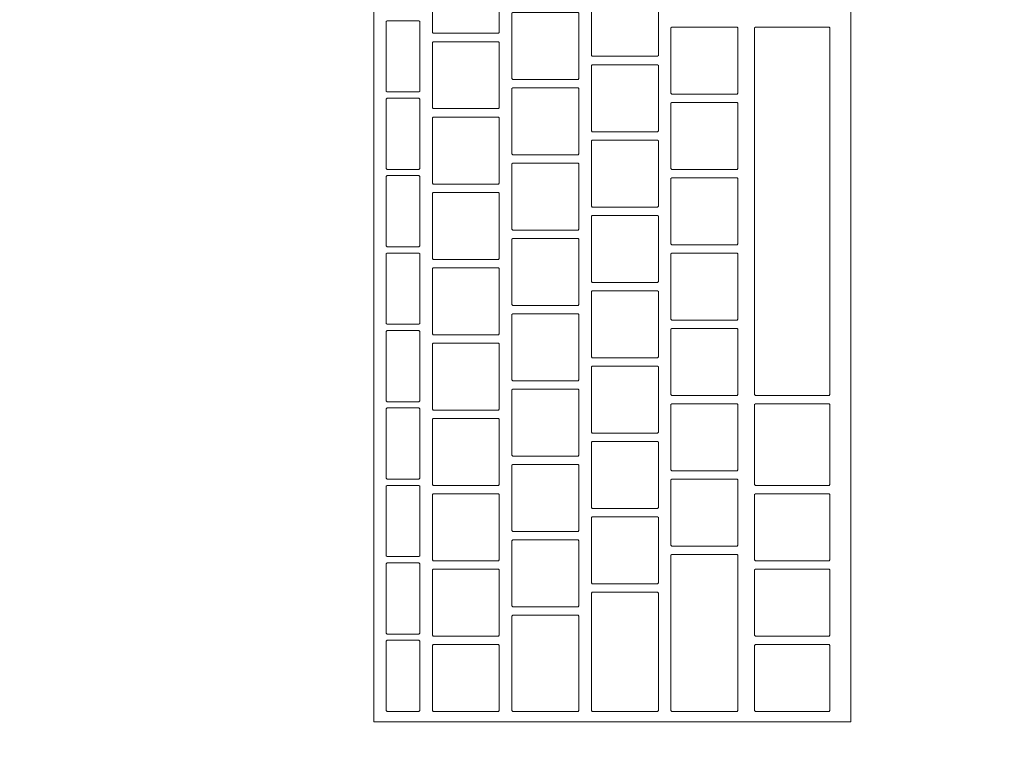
# Model space of a CAD drawing. Header units: metres. Extents: x -3.6 to 90.7, y -11.1 to 18.
# Tile 79 of 256: x 0.54 to 0.776, y 11.822 to 11.995. Entities that reach past the tile are written whole.
import ezdxf

# ---------------------------------------------------------------- set-up
doc = ezdxf.new("R2010")
doc.units = ezdxf.units.M
doc.header["$MEASUREMENT"] = 0
doc.linetypes.add('Wipeout_Contour', pattern=[1, 0, -1])
doc.layers.add('152 - Bemaßung_ Beschriftung.Ausbau', color=7, linetype='Continuous')
doc.layers.add('701 - Einrichtung.Möbel', color=7, linetype='Continuous')
doc.styles.add('ERSTELLTER_STIL_2', font='txt')
doc.dimstyles.new('ERSTELLTER_STIL__1', dxfattribs={"dimtxt": 0.1, "dimasz": 0.0532, "dimexe": 0.18, "dimexo": 0.0625, "dimgap": 0, "dimtad": 1, "dimzin": 0, "dimdsep": 46, "dimtxsty": 'ERSTELLTER_STIL_2', "dimblk": 'ARROWHEAD_2', "dimblk1": 'ARROWHEAD_2', "dimblk2": 'ARROWHEAD_2', "dimcen": 0.09, "dimse1": 1, "dimse2": 1, "dimclrd": 7, "dimclre": 7, "dimclrt": 7, "dimazin": 0, "dimtfac": 1, "dimtdec": 4, "dimtmove": 0, "dimatfit": 3, "dimfxl": 1, "dimtolj": 1, "dimtzin": 0, "dimarcsym": 0})

# ---------------------------------------------------------------- blocks, each defined once
blk = doc.blocks.new('*D359')
at = {"layer": '152 - Bemaßung_ Beschriftung.Ausbau', "color": 7, "linetype": 'Continuous', "lineweight": 5}
for p, q in [((-1.71, 13.47521), (-1.64, 13.43479)), ((-1.6225, 13.455), (-1.7275, 13.455)), ((-1.675, 8.25), (-1.675, 13.455)), ((-1.71, 8.27021), (-1.64, 8.22979)), ((-1.6225, 8.25), (-1.7275, 8.25))]:
    blk.add_line(p, q, dxfattribs=at)
at = {"layer": '152 - Bemaßung_ Beschriftung.Ausbau', "color": 7, "lineweight": 5, "insert": (-1.67559, 10.69443), "char_height": 0.1, "attachment_point": 7, "rotation": 90, "style": 'ERSTELLTER_STIL_2'}
blk.add_mtext('\\A1;{\\pql;\\fArial|b0|i0|c0|p38;5,20\\fArial|b0|i0|c0|p38;\\A1{\\H.66x;\\S5^  ;}}', dxfattribs=at)
blk = doc.blocks.new('ARROWHEAD_2')
at = {"color": 0, "linetype": 'Continuous', "lineweight": 0}
for p, q in [((-0.3781, -0.655), (0.3781, 0.655)), ((0, 0), (-1, 0))]:
    blk.add_line(p, q, dxfattribs=at)
blk = doc.blocks.new('*D370')
at = {"layer": '152 - Bemaßung_ Beschriftung.Ausbau', "color": 7, "linetype": 'Continuous', "lineweight": 5}
for p, q in [((-2.21, 13.02019), (-2.14, 12.97978)), ((-2.1225, 12.99998), (-2.2275, 12.99998)), ((-2.175, 8.49998), (-2.175, 12.99998)), ((-2.21, 8.52019), (-2.14, 8.47978)), ((-2.1225, 8.49998), (-2.2275, 8.49998))]:
    blk.add_line(p, q, dxfattribs=at)
at = {"layer": '152 - Bemaßung_ Beschriftung.Ausbau', "color": 7, "lineweight": 5, "insert": (-2.195, 10.61695), "char_height": 0.1, "attachment_point": 7, "rotation": 90, "style": 'ERSTELLTER_STIL_2'}
blk.add_mtext('\\A1;{\\pql;\\fArial|b0|i0|c0|p38;4,50}', dxfattribs=at)

msp = doc.modelspace()

# ---------------------------------------------------------------- wipeouts: each hides what was drawn before it
at = {"color": 254, "linetype": 'Wipeout_Contour', "lineweight": 0, "ltscale": 70.173552}
msp.add_wipeout([(0.235, 10.68998), (2.435, 10.68998), (2.435, 11.48998), (1.035, 11.48998), (1.035, 12.68998), (0.235, 12.68998)], dxfattribs=at).dxf.layer = '701 - Einrichtung.Möbel'

# ---------------------------------------------------------------- next in the draw order: wipeouts: each hides what was drawn before it
at = {"color": 254, "linetype": 'Wipeout_Contour', "lineweight": 0, "ltscale": 47.949653}
msp.add_wipeout([(0.73891, 11.82684), (0.73891, 12.08884), (0.62491, 12.08884), (0.62491, 11.82684)], dxfattribs=at).dxf.layer = '701 - Einrichtung.Möbel'

# ---------------------------------------------------------------- next in the draw order: linework, layer by layer
at = {"layer": '701 - Einrichtung.Möbel', "color": 7, "linetype": 'Continuous', "lineweight": 5, "flags": 128}
msp.add_lwpolyline([(0.73891, 11.82684), (0.73891, 12.08884), (0.62491, 12.08884), (0.62491, 11.82684)], close=True, dxfattribs=at)

# ---------------------------------------------------------------- next in the draw order: wipeouts: each hides what was drawn before it
at = {"color": 254, "linetype": 'Wipeout_Contour', "lineweight": 0, "ltscale": 108.214294}
msp.add_wipeout([(0.65491, 11.99934), (0.65491, 12.00714), (0.65471, 12.00734), (0.63911, 12.00734), (0.63891, 12.00714), (0.63891, 11.99154), (0.63911, 11.99134), (0.65471, 11.99134), (0.65491, 11.99154)], dxfattribs=at).dxf.layer = '701 - Einrichtung.Möbel'
at = {"color": 254, "linetype": 'Wipeout_Contour', "lineweight": 0, "ltscale": 108.182277}
msp.add_wipeout([(0.69291, 11.99384), (0.69291, 12.00164), (0.69271, 12.00184), (0.67711, 12.00184), (0.67691, 12.00164), (0.67691, 11.98604), (0.67711, 11.98584), (0.69271, 11.98584), (0.69291, 11.98604)], dxfattribs=at).dxf.layer = '701 - Einrichtung.Möbel'
at = {"color": 254, "linetype": 'Wipeout_Contour', "lineweight": 0, "ltscale": 108.124056}
msp.add_wipeout([(0.67391, 11.98834), (0.67391, 11.99614), (0.67371, 11.99634), (0.65811, 11.99634), (0.65791, 11.99614), (0.65791, 11.98054), (0.65811, 11.98034), (0.67371, 11.98034), (0.67391, 11.98054)], dxfattribs=at).dxf.layer = '701 - Einrichtung.Möbel'
at = {"color": 254, "linetype": 'Wipeout_Contour', "lineweight": 0, "ltscale": 108.085107}
msp.add_wipeout([(0.63591, 11.98584), (0.63591, 11.99414), (0.63571, 11.99434), (0.62811, 11.99434), (0.62791, 11.99414), (0.62791, 11.97754), (0.62811, 11.97734), (0.63571, 11.97734), (0.63591, 11.97754)], dxfattribs=at).dxf.layer = '701 - Einrichtung.Möbel'
at = {"color": 254, "linetype": 'Wipeout_Contour', "lineweight": 0, "ltscale": 108.110557}
msp.add_wipeout([(0.71191, 11.98484), (0.71191, 11.99264), (0.71171, 11.99284), (0.69611, 11.99284), (0.69591, 11.99264), (0.69591, 11.97704), (0.69611, 11.97684), (0.71171, 11.97684), (0.71191, 11.97704)], dxfattribs=at).dxf.layer = '701 - Einrichtung.Möbel'
at = {"color": 254, "linetype": 'Wipeout_Contour', "lineweight": 0, "ltscale": 107.797459}
msp.add_wipeout([(0.73391, 11.94884), (0.73391, 11.99264), (0.73371, 11.99284), (0.71611, 11.99284), (0.71591, 11.99264), (0.71591, 11.90504), (0.71611, 11.90484), (0.73371, 11.90484), (0.73391, 11.90504)], dxfattribs=at).dxf.layer = '701 - Einrichtung.Möbel'
at = {"color": 254, "linetype": 'Wipeout_Contour', "lineweight": 0, "ltscale": 108.052625}
msp.add_wipeout([(0.65491, 11.98134), (0.65491, 11.98914), (0.65471, 11.98934), (0.63911, 11.98934), (0.63891, 11.98914), (0.63891, 11.97354), (0.63911, 11.97334), (0.65471, 11.97334), (0.65491, 11.97354)], dxfattribs=at).dxf.layer = '701 - Einrichtung.Möbel'
at = {"color": 254, "linetype": 'Wipeout_Contour', "lineweight": 0, "ltscale": 108.020633}
msp.add_wipeout([(0.69291, 11.97584), (0.69291, 11.98364), (0.69271, 11.98384), (0.67711, 11.98384), (0.67691, 11.98364), (0.67691, 11.96804), (0.67711, 11.96784), (0.69271, 11.96784), (0.69291, 11.96804)], dxfattribs=at).dxf.layer = '701 - Einrichtung.Möbel'
at = {"color": 254, "linetype": 'Wipeout_Contour', "lineweight": 0, "ltscale": 107.9624}
msp.add_wipeout([(0.67391, 11.97034), (0.67391, 11.97814), (0.67371, 11.97834), (0.65811, 11.97834), (0.65791, 11.97814), (0.65791, 11.96254), (0.65811, 11.96234), (0.67371, 11.96234), (0.67391, 11.96254)], dxfattribs=at).dxf.layer = '701 - Einrichtung.Möbel'
at = {"color": 254, "linetype": 'Wipeout_Contour', "lineweight": 0, "ltscale": 107.918935}
msp.add_wipeout([(0.63591, 11.96734), (0.63591, 11.97564), (0.63571, 11.97584), (0.62811, 11.97584), (0.62791, 11.97564), (0.62791, 11.95904), (0.62811, 11.95884), (0.63571, 11.95884), (0.63591, 11.95904)], dxfattribs=at).dxf.layer = '701 - Einrichtung.Möbel'
at = {"color": 254, "linetype": 'Wipeout_Contour', "lineweight": 0, "ltscale": 107.948928}
msp.add_wipeout([(0.71191, 11.96684), (0.71191, 11.97464), (0.71171, 11.97484), (0.69611, 11.97484), (0.69591, 11.97464), (0.69591, 11.95904), (0.69611, 11.95884), (0.71171, 11.95884), (0.71191, 11.95904)], dxfattribs=at).dxf.layer = '701 - Einrichtung.Möbel'
at = {"color": 254, "linetype": 'Wipeout_Contour', "lineweight": 0, "ltscale": 107.890956}
msp.add_wipeout([(0.65491, 11.96334), (0.65491, 11.97114), (0.65471, 11.97134), (0.63911, 11.97134), (0.63891, 11.97114), (0.63891, 11.95554), (0.63911, 11.95534), (0.65471, 11.95534), (0.65491, 11.95554)], dxfattribs=at).dxf.layer = '701 - Einrichtung.Möbel'
at = {"color": 254, "linetype": 'Wipeout_Contour', "lineweight": 0, "ltscale": 107.858991}
msp.add_wipeout([(0.69291, 11.95784), (0.69291, 11.96564), (0.69271, 11.96584), (0.67711, 11.96584), (0.67691, 11.96564), (0.67691, 11.95004), (0.67711, 11.94984), (0.69271, 11.94984), (0.69291, 11.95004)], dxfattribs=at).dxf.layer = '701 - Einrichtung.Möbel'
at = {"color": 254, "linetype": 'Wipeout_Contour', "lineweight": 0, "ltscale": 107.800744}
msp.add_wipeout([(0.67391, 11.95234), (0.67391, 11.96014), (0.67371, 11.96034), (0.65811, 11.96034), (0.65791, 11.96014), (0.65791, 11.94454), (0.65811, 11.94434), (0.67371, 11.94434), (0.67391, 11.94454)], dxfattribs=at).dxf.layer = '701 - Einrichtung.Möbel'
at = {"color": 254, "linetype": 'Wipeout_Contour', "lineweight": 0, "ltscale": 107.752765}
msp.add_wipeout([(0.63591, 11.94884), (0.63591, 11.95714), (0.63571, 11.95734), (0.62811, 11.95734), (0.62791, 11.95714), (0.62791, 11.94054), (0.62811, 11.94034), (0.63571, 11.94034), (0.63591, 11.94054)], dxfattribs=at).dxf.layer = '701 - Einrichtung.Möbel'
at = {"color": 254, "linetype": 'Wipeout_Contour', "lineweight": 0, "ltscale": 107.7873}
msp.add_wipeout([(0.71191, 11.94884), (0.71191, 11.95664), (0.71171, 11.95684), (0.69611, 11.95684), (0.69591, 11.95664), (0.69591, 11.94104), (0.69611, 11.94084), (0.71171, 11.94084), (0.71191, 11.94104)], dxfattribs=at).dxf.layer = '701 - Einrichtung.Möbel'
at = {"color": 254, "linetype": 'Wipeout_Contour', "lineweight": 0, "ltscale": 107.729288}
msp.add_wipeout([(0.65491, 11.94534), (0.65491, 11.95314), (0.65471, 11.95334), (0.63911, 11.95334), (0.63891, 11.95314), (0.63891, 11.93754), (0.63911, 11.93734), (0.65471, 11.93734), (0.65491, 11.93754)], dxfattribs=at).dxf.layer = '701 - Einrichtung.Möbel'
at = {"color": 254, "linetype": 'Wipeout_Contour', "lineweight": 0, "ltscale": 107.69735}
msp.add_wipeout([(0.69291, 11.93984), (0.69291, 11.94764), (0.69271, 11.94784), (0.67711, 11.94784), (0.67691, 11.94764), (0.67691, 11.93204), (0.67711, 11.93184), (0.69271, 11.93184), (0.69291, 11.93204)], dxfattribs=at).dxf.layer = '701 - Einrichtung.Möbel'
at = {"color": 254, "linetype": 'Wipeout_Contour', "lineweight": 0, "ltscale": 107.63909}
msp.add_wipeout([(0.67391, 11.93434), (0.67391, 11.94214), (0.67371, 11.94234), (0.65811, 11.94234), (0.65791, 11.94214), (0.65791, 11.92654), (0.65811, 11.92634), (0.67371, 11.92634), (0.67391, 11.92654)], dxfattribs=at).dxf.layer = '701 - Einrichtung.Möbel'
at = {"color": 254, "linetype": 'Wipeout_Contour', "lineweight": 0, "ltscale": 107.586595}
msp.add_wipeout([(0.63591, 11.93034), (0.63591, 11.93864), (0.63571, 11.93884), (0.62811, 11.93884), (0.62791, 11.93864), (0.62791, 11.92204), (0.62811, 11.92184), (0.63571, 11.92184), (0.63591, 11.92204)], dxfattribs=at).dxf.layer = '701 - Einrichtung.Möbel'
at = {"color": 254, "linetype": 'Wipeout_Contour', "lineweight": 0, "ltscale": 107.625673}
msp.add_wipeout([(0.71191, 11.93084), (0.71191, 11.93864), (0.71171, 11.93884), (0.69611, 11.93884), (0.69591, 11.93864), (0.69591, 11.92304), (0.69611, 11.92284), (0.71171, 11.92284), (0.71191, 11.92304)], dxfattribs=at).dxf.layer = '701 - Einrichtung.Möbel'
at = {"color": 254, "linetype": 'Wipeout_Contour', "lineweight": 0, "ltscale": 107.567621}
msp.add_wipeout([(0.65491, 11.92734), (0.65491, 11.93514), (0.65471, 11.93534), (0.63911, 11.93534), (0.63891, 11.93514), (0.63891, 11.91954), (0.63911, 11.91934), (0.65471, 11.91934), (0.65491, 11.91954)], dxfattribs=at).dxf.layer = '701 - Einrichtung.Möbel'
at = {"color": 254, "linetype": 'Wipeout_Contour', "lineweight": 0, "ltscale": 107.53571}
msp.add_wipeout([(0.69291, 11.92184), (0.69291, 11.92964), (0.69271, 11.92984), (0.67711, 11.92984), (0.67691, 11.92964), (0.67691, 11.91404), (0.67711, 11.91384), (0.69271, 11.91384), (0.69291, 11.91404)], dxfattribs=at).dxf.layer = '701 - Einrichtung.Möbel'
at = {"color": 254, "linetype": 'Wipeout_Contour', "lineweight": 0, "ltscale": 107.477437}
msp.add_wipeout([(0.67391, 11.91634), (0.67391, 11.92414), (0.67371, 11.92434), (0.65811, 11.92434), (0.65791, 11.92414), (0.65791, 11.90854), (0.65811, 11.90834), (0.67371, 11.90834), (0.67391, 11.90854)], dxfattribs=at).dxf.layer = '701 - Einrichtung.Möbel'
at = {"color": 254, "linetype": 'Wipeout_Contour', "lineweight": 0, "ltscale": 107.420426}
msp.add_wipeout([(0.63591, 11.91184), (0.63591, 11.92014), (0.63571, 11.92034), (0.62811, 11.92034), (0.62791, 11.92014), (0.62791, 11.90354), (0.62811, 11.90334), (0.63571, 11.90334), (0.63591, 11.90354)], dxfattribs=at).dxf.layer = '701 - Einrichtung.Möbel'
at = {"color": 254, "linetype": 'Wipeout_Contour', "lineweight": 0, "ltscale": 107.464047}
msp.add_wipeout([(0.71191, 11.91284), (0.71191, 11.92064), (0.71171, 11.92084), (0.69611, 11.92084), (0.69591, 11.92064), (0.69591, 11.90504), (0.69611, 11.90484), (0.71171, 11.90484), (0.71191, 11.90504)], dxfattribs=at).dxf.layer = '701 - Einrichtung.Möbel'
at = {"color": 254, "linetype": 'Wipeout_Contour', "lineweight": 0, "ltscale": 107.405956}
msp.add_wipeout([(0.65491, 11.90934), (0.65491, 11.91714), (0.65471, 11.91734), (0.63911, 11.91734), (0.63891, 11.91714), (0.63891, 11.90154), (0.63911, 11.90134), (0.65471, 11.90134), (0.65491, 11.90154)], dxfattribs=at).dxf.layer = '701 - Einrichtung.Möbel'
at = {"color": 254, "linetype": 'Wipeout_Contour', "lineweight": 0, "ltscale": 107.374071}
msp.add_wipeout([(0.69291, 11.90384), (0.69291, 11.91164), (0.69271, 11.91184), (0.67711, 11.91184), (0.67691, 11.91164), (0.67691, 11.89604), (0.67711, 11.89584), (0.69271, 11.89584), (0.69291, 11.89604)], dxfattribs=at).dxf.layer = '701 - Einrichtung.Möbel'
at = {"color": 254, "linetype": 'Wipeout_Contour', "lineweight": 0, "ltscale": 107.315785}
msp.add_wipeout([(0.67391, 11.89834), (0.67391, 11.90614), (0.67371, 11.90634), (0.65811, 11.90634), (0.65791, 11.90614), (0.65791, 11.89054), (0.65811, 11.89034), (0.67371, 11.89034), (0.67391, 11.89054)], dxfattribs=at).dxf.layer = '701 - Einrichtung.Möbel'
at = {"color": 254, "linetype": 'Wipeout_Contour', "lineweight": 0, "ltscale": 107.254258}
msp.add_wipeout([(0.63591, 11.89334), (0.63591, 11.90164), (0.63571, 11.90184), (0.62811, 11.90184), (0.62791, 11.90164), (0.62791, 11.88504), (0.62811, 11.88484), (0.63571, 11.88484), (0.63591, 11.88504)], dxfattribs=at).dxf.layer = '701 - Einrichtung.Möbel'
at = {"color": 254, "linetype": 'Wipeout_Contour', "lineweight": 0, "ltscale": 107.302422}
msp.add_wipeout([(0.71191, 11.89484), (0.71191, 11.90264), (0.71171, 11.90284), (0.69611, 11.90284), (0.69591, 11.90264), (0.69591, 11.88704), (0.69611, 11.88684), (0.71171, 11.88684), (0.71191, 11.88704)], dxfattribs=at).dxf.layer = '701 - Einrichtung.Möbel'
at = {"color": 254, "linetype": 'Wipeout_Contour', "lineweight": 0, "ltscale": 107.297222}
msp.add_wipeout([(0.73391, 11.89309), (0.73391, 11.90264), (0.73371, 11.90284), (0.71611, 11.90284), (0.71591, 11.90264), (0.71591, 11.88354), (0.71611, 11.88334), (0.73371, 11.88334), (0.73391, 11.88354)], dxfattribs=at).dxf.layer = '701 - Einrichtung.Möbel'
at = {"color": 254, "linetype": 'Wipeout_Contour', "lineweight": 0, "ltscale": 107.244291}
msp.add_wipeout([(0.65491, 11.89134), (0.65491, 11.89914), (0.65471, 11.89934), (0.63911, 11.89934), (0.63891, 11.89914), (0.63891, 11.88354), (0.63911, 11.88334), (0.65471, 11.88334), (0.65491, 11.88354)], dxfattribs=at).dxf.layer = '701 - Einrichtung.Möbel'
at = {"color": 254, "linetype": 'Wipeout_Contour', "lineweight": 0, "ltscale": 107.212433}
msp.add_wipeout([(0.69291, 11.88584), (0.69291, 11.89364), (0.69271, 11.89384), (0.67711, 11.89384), (0.67691, 11.89364), (0.67691, 11.87804), (0.67711, 11.87784), (0.69271, 11.87784), (0.69291, 11.87804)], dxfattribs=at).dxf.layer = '701 - Einrichtung.Möbel'
at = {"color": 254, "linetype": 'Wipeout_Contour', "lineweight": 0, "ltscale": 107.154134}
msp.add_wipeout([(0.67391, 11.88034), (0.67391, 11.88814), (0.67371, 11.88834), (0.65811, 11.88834), (0.65791, 11.88814), (0.65791, 11.87254), (0.65811, 11.87234), (0.67371, 11.87234), (0.67391, 11.87254)], dxfattribs=at).dxf.layer = '701 - Einrichtung.Möbel'
at = {"color": 254, "linetype": 'Wipeout_Contour', "lineweight": 0, "ltscale": 107.140798}
msp.add_wipeout([(0.71191, 11.87684), (0.71191, 11.88464), (0.71171, 11.88484), (0.69611, 11.88484), (0.69591, 11.88464), (0.69591, 11.86904), (0.69611, 11.86884), (0.71171, 11.86884), (0.71191, 11.86904)], dxfattribs=at).dxf.layer = '701 - Einrichtung.Möbel'
at = {"color": 254, "linetype": 'Wipeout_Contour', "lineweight": 0, "ltscale": 107.088091}
msp.add_wipeout([(0.63591, 11.87484), (0.63591, 11.88314), (0.63571, 11.88334), (0.62811, 11.88334), (0.62791, 11.88314), (0.62791, 11.86654), (0.62811, 11.86634), (0.63571, 11.86634), (0.63591, 11.86654)], dxfattribs=at).dxf.layer = '701 - Einrichtung.Möbel'
at = {"color": 254, "linetype": 'Wipeout_Contour', "lineweight": 0, "ltscale": 107.082627}
msp.add_wipeout([(0.65491, 11.87334), (0.65491, 11.88114), (0.65471, 11.88134), (0.63911, 11.88134), (0.63891, 11.88114), (0.63891, 11.86554), (0.63911, 11.86534), (0.65471, 11.86534), (0.65491, 11.86554)], dxfattribs=at).dxf.layer = '701 - Einrichtung.Möbel'
at = {"color": 254, "linetype": 'Wipeout_Contour', "lineweight": 0, "ltscale": 107.119917}
msp.add_wipeout([(0.73391, 11.87334), (0.73391, 11.88114), (0.73371, 11.88134), (0.71611, 11.88134), (0.71591, 11.88114), (0.71591, 11.86554), (0.71611, 11.86534), (0.73371, 11.86534), (0.73391, 11.86554)], dxfattribs=at).dxf.layer = '701 - Einrichtung.Möbel'
at = {"color": 254, "linetype": 'Wipeout_Contour', "lineweight": 0, "ltscale": 107.050796}
msp.add_wipeout([(0.69291, 11.86784), (0.69291, 11.87564), (0.69271, 11.87584), (0.67711, 11.87584), (0.67691, 11.87564), (0.67691, 11.86004), (0.67711, 11.85984), (0.69271, 11.85984), (0.69291, 11.86004)], dxfattribs=at).dxf.layer = '701 - Einrichtung.Möbel'
at = {"color": 254, "linetype": 'Wipeout_Contour', "lineweight": 0, "ltscale": 106.992484}
msp.add_wipeout([(0.67391, 11.86234), (0.67391, 11.87014), (0.67371, 11.87034), (0.65811, 11.87034), (0.65791, 11.87014), (0.65791, 11.85454), (0.65811, 11.85434), (0.67371, 11.85434), (0.67391, 11.85454)], dxfattribs=at).dxf.layer = '701 - Einrichtung.Möbel'
at = {"color": 254, "linetype": 'Wipeout_Contour', "lineweight": 0, "ltscale": 106.88256}
msp.add_wipeout([(0.71191, 11.84809), (0.71191, 11.86664), (0.71171, 11.86684), (0.69611, 11.86684), (0.69591, 11.86664), (0.69591, 11.82954), (0.69611, 11.82934), (0.71171, 11.82934), (0.71191, 11.82954)], dxfattribs=at).dxf.layer = '701 - Einrichtung.Möbel'
at = {"color": 254, "linetype": 'Wipeout_Contour', "lineweight": 0, "ltscale": 106.921926}
msp.add_wipeout([(0.63591, 11.85634), (0.63591, 11.86464), (0.63571, 11.86484), (0.62811, 11.86484), (0.62791, 11.86464), (0.62791, 11.84804), (0.62811, 11.84784), (0.63571, 11.84784), (0.63591, 11.84804)], dxfattribs=at).dxf.layer = '701 - Einrichtung.Möbel'
at = {"color": 254, "linetype": 'Wipeout_Contour', "lineweight": 0, "ltscale": 106.920965}
msp.add_wipeout([(0.65491, 11.85534), (0.65491, 11.86314), (0.65471, 11.86334), (0.63911, 11.86334), (0.63891, 11.86314), (0.63891, 11.84754), (0.63911, 11.84734), (0.65471, 11.84734), (0.65491, 11.84754)], dxfattribs=at).dxf.layer = '701 - Einrichtung.Möbel'
at = {"color": 254, "linetype": 'Wipeout_Contour', "lineweight": 0, "ltscale": 106.958311}
msp.add_wipeout([(0.73391, 11.85534), (0.73391, 11.86314), (0.73371, 11.86334), (0.71611, 11.86334), (0.71591, 11.86314), (0.71591, 11.84754), (0.71611, 11.84734), (0.73371, 11.84734), (0.73391, 11.84754)], dxfattribs=at).dxf.layer = '701 - Einrichtung.Möbel'
at = {"color": 254, "linetype": 'Wipeout_Contour', "lineweight": 0, "ltscale": 106.832986}
msp.add_wipeout([(0.69291, 11.84359), (0.69291, 11.85764), (0.69271, 11.85784), (0.67711, 11.85784), (0.67691, 11.85764), (0.67691, 11.82954), (0.67711, 11.82934), (0.69271, 11.82934), (0.69291, 11.82954)], dxfattribs=at).dxf.layer = '701 - Einrichtung.Möbel'
at = {"color": 254, "linetype": 'Wipeout_Contour', "lineweight": 0, "ltscale": 106.799376}
msp.add_wipeout([(0.67391, 11.84084), (0.67391, 11.85214), (0.67371, 11.85234), (0.65811, 11.85234), (0.65791, 11.85214), (0.65791, 11.82954), (0.65811, 11.82934), (0.67371, 11.82934), (0.67391, 11.82954)], dxfattribs=at).dxf.layer = '701 - Einrichtung.Möbel'
at = {"color": 254, "linetype": 'Wipeout_Contour', "lineweight": 0, "ltscale": 106.755761}
msp.add_wipeout([(0.63591, 11.83784), (0.63591, 11.84614), (0.63571, 11.84634), (0.62811, 11.84634), (0.62791, 11.84614), (0.62791, 11.82954), (0.62811, 11.82934), (0.63571, 11.82934), (0.63591, 11.82954)], dxfattribs=at).dxf.layer = '701 - Einrichtung.Möbel'
at = {"color": 254, "linetype": 'Wipeout_Contour', "lineweight": 0, "ltscale": 106.759303}
msp.add_wipeout([(0.65491, 11.83734), (0.65491, 11.84514), (0.65471, 11.84534), (0.63911, 11.84534), (0.63891, 11.84514), (0.63891, 11.82954), (0.63911, 11.82934), (0.65471, 11.82934), (0.65491, 11.82954)], dxfattribs=at).dxf.layer = '701 - Einrichtung.Möbel'
at = {"color": 254, "linetype": 'Wipeout_Contour', "lineweight": 0, "ltscale": 106.796706}
msp.add_wipeout([(0.73391, 11.83734), (0.73391, 11.84514), (0.73371, 11.84534), (0.71611, 11.84534), (0.71591, 11.84514), (0.71591, 11.82954), (0.71611, 11.82934), (0.73371, 11.82934), (0.73391, 11.82954)], dxfattribs=at).dxf.layer = '701 - Einrichtung.Möbel'

# ---------------------------------------------------------------- next in the draw order: linework, layer by layer
at = {"layer": '701 - Einrichtung.Möbel', "color": 7, "linetype": 'Continuous', "lineweight": 5, "flags": 128}
for points in [[(0.65491, 11.99934), (0.65491, 12.00714), (0.65471, 12.00734), (0.63911, 12.00734), (0.63891, 12.00714), (0.63891, 11.99154), (0.63911, 11.99134), (0.65471, 11.99134), (0.65491, 11.99154)], [(0.69291, 11.99384), (0.69291, 12.00164), (0.69271, 12.00184), (0.67711, 12.00184), (0.67691, 12.00164), (0.67691, 11.98604), (0.67711, 11.98584), (0.69271, 11.98584), (0.69291, 11.98604)], [(0.67391, 11.98834), (0.67391, 11.99614), (0.67371, 11.99634), (0.65811, 11.99634), (0.65791, 11.99614), (0.65791, 11.98054), (0.65811, 11.98034), (0.67371, 11.98034), (0.67391, 11.98054)], [(0.63591, 11.98584), (0.63591, 11.99414), (0.63571, 11.99434), (0.62811, 11.99434), (0.62791, 11.99414), (0.62791, 11.97754), (0.62811, 11.97734), (0.63571, 11.97734), (0.63591, 11.97754)], [(0.71191, 11.98484), (0.71191, 11.99264), (0.71171, 11.99284), (0.69611, 11.99284), (0.69591, 11.99264), (0.69591, 11.97704), (0.69611, 11.97684), (0.71171, 11.97684), (0.71191, 11.97704)], [(0.73391, 11.94884), (0.73391, 11.99264), (0.73371, 11.99284), (0.71611, 11.99284), (0.71591, 11.99264), (0.71591, 11.90504), (0.71611, 11.90484), (0.73371, 11.90484), (0.73391, 11.90504)], [(0.65491, 11.98134), (0.65491, 11.98914), (0.65471, 11.98934), (0.63911, 11.98934), (0.63891, 11.98914), (0.63891, 11.97354), (0.63911, 11.97334), (0.65471, 11.97334), (0.65491, 11.97354)], [(0.69291, 11.97584), (0.69291, 11.98364), (0.69271, 11.98384), (0.67711, 11.98384), (0.67691, 11.98364), (0.67691, 11.96804), (0.67711, 11.96784), (0.69271, 11.96784), (0.69291, 11.96804)], [(0.67391, 11.97034), (0.67391, 11.97814), (0.67371, 11.97834), (0.65811, 11.97834), (0.65791, 11.97814), (0.65791, 11.96254), (0.65811, 11.96234), (0.67371, 11.96234), (0.67391, 11.96254)], [(0.63591, 11.96734), (0.63591, 11.97564), (0.63571, 11.97584), (0.62811, 11.97584), (0.62791, 11.97564), (0.62791, 11.95904), (0.62811, 11.95884), (0.63571, 11.95884), (0.63591, 11.95904)], [(0.71191, 11.96684), (0.71191, 11.97464), (0.71171, 11.97484), (0.69611, 11.97484), (0.69591, 11.97464), (0.69591, 11.95904), (0.69611, 11.95884), (0.71171, 11.95884), (0.71191, 11.95904)], [(0.65491, 11.96334), (0.65491, 11.97114), (0.65471, 11.97134), (0.63911, 11.97134), (0.63891, 11.97114), (0.63891, 11.95554), (0.63911, 11.95534), (0.65471, 11.95534), (0.65491, 11.95554)], [(0.69291, 11.95784), (0.69291, 11.96564), (0.69271, 11.96584), (0.67711, 11.96584), (0.67691, 11.96564), (0.67691, 11.95004), (0.67711, 11.94984), (0.69271, 11.94984), (0.69291, 11.95004)], [(0.67391, 11.95234), (0.67391, 11.96014), (0.67371, 11.96034), (0.65811, 11.96034), (0.65791, 11.96014), (0.65791, 11.94454), (0.65811, 11.94434), (0.67371, 11.94434), (0.67391, 11.94454)], [(0.63591, 11.94884), (0.63591, 11.95714), (0.63571, 11.95734), (0.62811, 11.95734), (0.62791, 11.95714), (0.62791, 11.94054), (0.62811, 11.94034), (0.63571, 11.94034), (0.63591, 11.94054)], [(0.71191, 11.94884), (0.71191, 11.95664), (0.71171, 11.95684), (0.69611, 11.95684), (0.69591, 11.95664), (0.69591, 11.94104), (0.69611, 11.94084), (0.71171, 11.94084), (0.71191, 11.94104)], [(0.65491, 11.94534), (0.65491, 11.95314), (0.65471, 11.95334), (0.63911, 11.95334), (0.63891, 11.95314), (0.63891, 11.93754), (0.63911, 11.93734), (0.65471, 11.93734), (0.65491, 11.93754)], [(0.69291, 11.93984), (0.69291, 11.94764), (0.69271, 11.94784), (0.67711, 11.94784), (0.67691, 11.94764), (0.67691, 11.93204), (0.67711, 11.93184), (0.69271, 11.93184), (0.69291, 11.93204)], [(0.67391, 11.93434), (0.67391, 11.94214), (0.67371, 11.94234), (0.65811, 11.94234), (0.65791, 11.94214), (0.65791, 11.92654), (0.65811, 11.92634), (0.67371, 11.92634), (0.67391, 11.92654)], [(0.63591, 11.93034), (0.63591, 11.93864), (0.63571, 11.93884), (0.62811, 11.93884), (0.62791, 11.93864), (0.62791, 11.92204), (0.62811, 11.92184), (0.63571, 11.92184), (0.63591, 11.92204)], [(0.71191, 11.93084), (0.71191, 11.93864), (0.71171, 11.93884), (0.69611, 11.93884), (0.69591, 11.93864), (0.69591, 11.92304), (0.69611, 11.92284), (0.71171, 11.92284), (0.71191, 11.92304)], [(0.65491, 11.92734), (0.65491, 11.93514), (0.65471, 11.93534), (0.63911, 11.93534), (0.63891, 11.93514), (0.63891, 11.91954), (0.63911, 11.91934), (0.65471, 11.91934), (0.65491, 11.91954)], [(0.69291, 11.92184), (0.69291, 11.92964), (0.69271, 11.92984), (0.67711, 11.92984), (0.67691, 11.92964), (0.67691, 11.91404), (0.67711, 11.91384), (0.69271, 11.91384), (0.69291, 11.91404)], [(0.67391, 11.91634), (0.67391, 11.92414), (0.67371, 11.92434), (0.65811, 11.92434), (0.65791, 11.92414), (0.65791, 11.90854), (0.65811, 11.90834), (0.67371, 11.90834), (0.67391, 11.90854)], [(0.63591, 11.91184), (0.63591, 11.92014), (0.63571, 11.92034), (0.62811, 11.92034), (0.62791, 11.92014), (0.62791, 11.90354), (0.62811, 11.90334), (0.63571, 11.90334), (0.63591, 11.90354)], [(0.71191, 11.91284), (0.71191, 11.92064), (0.71171, 11.92084), (0.69611, 11.92084), (0.69591, 11.92064), (0.69591, 11.90504), (0.69611, 11.90484), (0.71171, 11.90484), (0.71191, 11.90504)], [(0.65491, 11.90934), (0.65491, 11.91714), (0.65471, 11.91734), (0.63911, 11.91734), (0.63891, 11.91714), (0.63891, 11.90154), (0.63911, 11.90134), (0.65471, 11.90134), (0.65491, 11.90154)], [(0.69291, 11.90384), (0.69291, 11.91164), (0.69271, 11.91184), (0.67711, 11.91184), (0.67691, 11.91164), (0.67691, 11.89604), (0.67711, 11.89584), (0.69271, 11.89584), (0.69291, 11.89604)], [(0.67391, 11.89834), (0.67391, 11.90614), (0.67371, 11.90634), (0.65811, 11.90634), (0.65791, 11.90614), (0.65791, 11.89054), (0.65811, 11.89034), (0.67371, 11.89034), (0.67391, 11.89054)], [(0.63591, 11.89334), (0.63591, 11.90164), (0.63571, 11.90184), (0.62811, 11.90184), (0.62791, 11.90164), (0.62791, 11.88504), (0.62811, 11.88484), (0.63571, 11.88484), (0.63591, 11.88504)], [(0.71191, 11.89484), (0.71191, 11.90264), (0.71171, 11.90284), (0.69611, 11.90284), (0.69591, 11.90264), (0.69591, 11.88704), (0.69611, 11.88684), (0.71171, 11.88684), (0.71191, 11.88704)], [(0.73391, 11.89309), (0.73391, 11.90264), (0.73371, 11.90284), (0.71611, 11.90284), (0.71591, 11.90264), (0.71591, 11.88354), (0.71611, 11.88334), (0.73371, 11.88334), (0.73391, 11.88354)], [(0.65491, 11.89134), (0.65491, 11.89914), (0.65471, 11.89934), (0.63911, 11.89934), (0.63891, 11.89914), (0.63891, 11.88354), (0.63911, 11.88334), (0.65471, 11.88334), (0.65491, 11.88354)], [(0.69291, 11.88584), (0.69291, 11.89364), (0.69271, 11.89384), (0.67711, 11.89384), (0.67691, 11.89364), (0.67691, 11.87804), (0.67711, 11.87784), (0.69271, 11.87784), (0.69291, 11.87804)], [(0.67391, 11.88034), (0.67391, 11.88814), (0.67371, 11.88834), (0.65811, 11.88834), (0.65791, 11.88814), (0.65791, 11.87254), (0.65811, 11.87234), (0.67371, 11.87234), (0.67391, 11.87254)], [(0.71191, 11.87684), (0.71191, 11.88464), (0.71171, 11.88484), (0.69611, 11.88484), (0.69591, 11.88464), (0.69591, 11.86904), (0.69611, 11.86884), (0.71171, 11.86884), (0.71191, 11.86904)], [(0.63591, 11.87484), (0.63591, 11.88314), (0.63571, 11.88334), (0.62811, 11.88334), (0.62791, 11.88314), (0.62791, 11.86654), (0.62811, 11.86634), (0.63571, 11.86634), (0.63591, 11.86654)], [(0.65491, 11.87334), (0.65491, 11.88114), (0.65471, 11.88134), (0.63911, 11.88134), (0.63891, 11.88114), (0.63891, 11.86554), (0.63911, 11.86534), (0.65471, 11.86534), (0.65491, 11.86554)], [(0.73391, 11.87334), (0.73391, 11.88114), (0.73371, 11.88134), (0.71611, 11.88134), (0.71591, 11.88114), (0.71591, 11.86554), (0.71611, 11.86534), (0.73371, 11.86534), (0.73391, 11.86554)], [(0.69291, 11.86784), (0.69291, 11.87564), (0.69271, 11.87584), (0.67711, 11.87584), (0.67691, 11.87564), (0.67691, 11.86004), (0.67711, 11.85984), (0.69271, 11.85984), (0.69291, 11.86004)], [(0.67391, 11.86234), (0.67391, 11.87014), (0.67371, 11.87034), (0.65811, 11.87034), (0.65791, 11.87014), (0.65791, 11.85454), (0.65811, 11.85434), (0.67371, 11.85434), (0.67391, 11.85454)], [(0.71191, 11.84809), (0.71191, 11.86664), (0.71171, 11.86684), (0.69611, 11.86684), (0.69591, 11.86664), (0.69591, 11.82954), (0.69611, 11.82934), (0.71171, 11.82934), (0.71191, 11.82954)], [(0.63591, 11.85634), (0.63591, 11.86464), (0.63571, 11.86484), (0.62811, 11.86484), (0.62791, 11.86464), (0.62791, 11.84804), (0.62811, 11.84784), (0.63571, 11.84784), (0.63591, 11.84804)], [(0.65491, 11.85534), (0.65491, 11.86314), (0.65471, 11.86334), (0.63911, 11.86334), (0.63891, 11.86314), (0.63891, 11.84754), (0.63911, 11.84734), (0.65471, 11.84734), (0.65491, 11.84754)], [(0.73391, 11.85534), (0.73391, 11.86314), (0.73371, 11.86334), (0.71611, 11.86334), (0.71591, 11.86314), (0.71591, 11.84754), (0.71611, 11.84734), (0.73371, 11.84734), (0.73391, 11.84754)], [(0.69291, 11.84359), (0.69291, 11.85764), (0.69271, 11.85784), (0.67711, 11.85784), (0.67691, 11.85764), (0.67691, 11.82954), (0.67711, 11.82934), (0.69271, 11.82934), (0.69291, 11.82954)], [(0.67391, 11.84084), (0.67391, 11.85214), (0.67371, 11.85234), (0.65811, 11.85234), (0.65791, 11.85214), (0.65791, 11.82954), (0.65811, 11.82934), (0.67371, 11.82934), (0.67391, 11.82954)], [(0.63591, 11.83784), (0.63591, 11.84614), (0.63571, 11.84634), (0.62811, 11.84634), (0.62791, 11.84614), (0.62791, 11.82954), (0.62811, 11.82934), (0.63571, 11.82934), (0.63591, 11.82954)], [(0.65491, 11.83734), (0.65491, 11.84514), (0.65471, 11.84534), (0.63911, 11.84534), (0.63891, 11.84514), (0.63891, 11.82954), (0.63911, 11.82934), (0.65471, 11.82934), (0.65491, 11.82954)], [(0.73391, 11.83734), (0.73391, 11.84514), (0.73371, 11.84534), (0.71611, 11.84534), (0.71591, 11.84514), (0.71591, 11.82954), (0.71611, 11.82934), (0.73371, 11.82934), (0.73391, 11.82954)]]:
    msp.add_lwpolyline(points, close=True, dxfattribs=at)

# ---------------------------------------------------------------- next in the draw order: dimensions: what is measured, and where the dimension line sits
at = {"layer": '152 - Bemaßung_ Beschriftung.Ausbau', "color": 7, "linetype": 'Continuous', "lineweight": 5}
for base, p1, p2, picture, middle in [((-1.675, 13.455), (2.3649819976, 8.25), (0.225, 13.455), '*D359', (-1.7450000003, 10.9593704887)), ((-2.175, 12.99998), (0.67999, 8.49998), (0.67999, 12.99998), '*D370', (-2.245, 10.74684))]:
    dim = msp.add_linear_dim(base=base, p1=p1, p2=p2, angle=90, dimstyle='ERSTELLTER_STIL__1', dxfattribs=at)
    dim.commit()
    dim.dimension.update_dxf_attribs({"geometry": picture, "text_midpoint": middle, "dimtype": 160, "text_rotation": 90})

doc.saveas('drawing.dxf')
